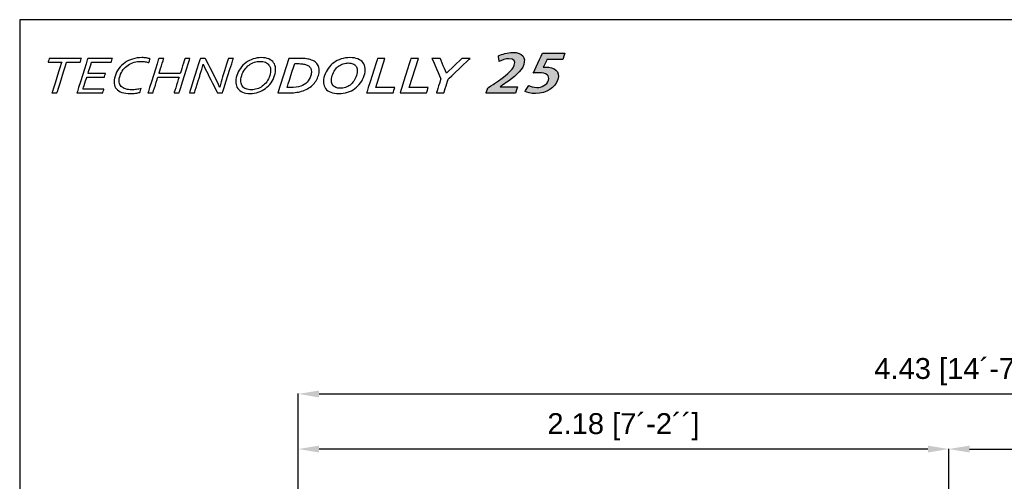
# Model space of a CAD drawing. Header units: millimetres. Extents: x -57594 to -45714, y -4242 to 13786.
# Tile 10 of 23: x -51654 to -48347, y 3142 to 4691. Entities that reach past the tile are written whole.
import ezdxf

# ---------------------------------------------------------------- set-up
doc = ezdxf.new("R2010")
doc.units = ezdxf.units.MM
doc.header["$LTSCALE"] = 50
doc.layers.add('AM_5', color=3, linetype='Continuous', lineweight=25)
doc.layers.add('Layer 1', color=7, linetype='Continuous')
doc.styles.add('Aktuální-ISO', font='arial.ttf')
doc.styles.get("Standard").update_dxf_attribs({"font": 'txt.shx'})
doc.dimstyles.new('AM_ISO$0', dxfattribs={"dimtxt": 3.5, "dimasz": 3.5, "dimexe": 1, "dimexo": 1, "dimgap": 1.5, "dimtad": 1, "dimdsep": 46, "dimtxsty": 'Standard', "dimcen": 0, "dimclrd": 256, "dimclre": 256, "dimclrt": 2, "dimadec": 0, "dimazin": 2, "dimtp": 0.1, "dimtm": 0.1, "dimtfac": 0.71, "dimtdec": 3, "dimtmove": 0, "dimatfit": 3, "dimfxl": 1, "dimlwd": -1, "dimlwe": -1, "dimarcsym": 1})

# ---------------------------------------------------------------- blocks, each defined once
blk = doc.blocks.new('*D235')
at = {"layer": 'AM_5', "linetype": 'ByBlock', "transparency": 16777216}
for p, q in [((-50718.3, 2137.3), (-50718.3, 3251.3)), ((-48604, 3250.3), (-50648.3, 3250.3)), ((-48534, 2827.7), (-48534, 3251.3))]:
    blk.add_line(p, q, dxfattribs=at)
at = {"layer": 'AM_5', "transparency": 16777216}
for points in [[(-50648.3, 3261.9), (-50648.3, 3238.6), (-50718.3, 3250.3)], [(-48604, 3261.9), (-48604, 3238.6), (-48534, 3250.3)]]:
    blk.add_solid(points, dxfattribs=at)
at = {"layer": 'Defpoints', "color": 0, "transparency": 16777216}
for p in [(-50718.3, 3250.3), (-48534, 2826.7), (-50718.3, 2136.3)]:
    blk.add_point(p, dxfattribs=at)
at = {"layer": 'AM_5', "color": 2, "transparency": 16777216, "insert": (-49626.2, 3325.1), "char_height": 70, "attachment_point": 5, "style": 'Aktuální-ISO'}
blk.add_mtext('2.18 [7´-2´´]', dxfattribs=at)
blk = doc.blocks.new('*D236')
at = {"layer": 'AM_5', "linetype": 'ByBlock', "transparency": 16777216}
for p, q in [((-48534, 2827.7), (-48534, 3251.3)), ((-48464, 3250.3), (-46354, 3250.3)), ((-46284, 2895.8), (-46284, 3251.3))]:
    blk.add_line(p, q, dxfattribs=at)
at = {"layer": 'AM_5', "transparency": 16777216}
for points in [[(-48464, 3261.9), (-48464, 3238.6), (-48534, 3250.3)], [(-46354, 3261.9), (-46354, 3238.6), (-46284, 3250.3)]]:
    blk.add_solid(points, dxfattribs=at)
at = {"layer": 'Defpoints', "color": 0, "transparency": 16777216}
for p in [(-46284, 3250.3), (-46284, 2894.8), (-48534, 2826.7)]:
    blk.add_point(p, dxfattribs=at)
at = {"layer": 'AM_5', "color": 2, "transparency": 16777216, "insert": (-47409, 3325.1), "char_height": 70, "attachment_point": 5, "style": 'Aktuální-ISO'}
blk.add_mtext('2.25 [7´-5´´]', dxfattribs=at)
blk = doc.blocks.new('*D237')
at = {"layer": 'AM_5', "linetype": 'ByBlock', "transparency": 16777216}
for p, q in [((-50718.3, 2141.3), (-50718.3, 3436.2)), ((-50648.3, 3435.2), (-46354, 3435.2)), ((-46284, 2891.3), (-46284, 3436.2))]:
    blk.add_line(p, q, dxfattribs=at)
at = {"layer": 'AM_5', "transparency": 16777216}
for points in [[(-50648.3, 3446.9), (-50648.3, 3423.5), (-50718.3, 3435.2)], [(-46354, 3446.9), (-46354, 3423.5), (-46284, 3435.2)]]:
    blk.add_solid(points, dxfattribs=at)
at = {"layer": 'Defpoints', "color": 0, "transparency": 16777216}
for p in [(-46284, 3435.2), (-46284, 2890.3), (-50718.3, 2140.3)]:
    blk.add_point(p, dxfattribs=at)
at = {"layer": 'AM_5', "color": 2, "transparency": 16777216, "insert": (-48501.2, 3510.1), "char_height": 70, "attachment_point": 5, "style": 'Aktuální-ISO'}
blk.add_mtext('4.43 [14´-7´´]', dxfattribs=at)

msp = doc.modelspace()

# ---------------------------------------------------------------- hatches: boundary and pattern name
h = msp.add_hatch(color=256)
h.dxf.hatch_style = 1
edge = h.paths.add_edge_path()
edge.add_spline(control_points=[(-49960.94, 4541.231), (-49954.032, 4563.174), (-49963.749, 4581.524), (-49997.67, 4581.524), (-49997.67, 4581.524), (-49997.67, 4581.524), (-49997.67, 4581.524), (-49997.671, 4581.524)], knot_values=[0.20000067, 0.20000067, 0.20000067, 0.20000067, 0.26666667, 0.26666667, 0.26666667, 0.26666668, 0.26666733, 0.26666733, 0.26666733, 0.26666733], degree=3, periodic=0)
edge.add_spline(control_points=[(-49997.671, 4581.524), (-50015.887, 4581.524), (-50034.015, 4575.822), (-50045.873, 4569.409), (-50045.873, 4569.409), (-50045.873, 4569.409), (-50045.873, 4569.409), (-50045.873, 4569.409)], knot_values=[0.26666733, 0.26666733, 0.26666733, 0.26666733, 0.33333333, 0.33333333, 0.33333333, 0.33333334, 0.333334, 0.333334, 0.333334, 0.333334], degree=3, periodic=0)
edge.add_spline(control_points=[(-50045.873, 4569.409), (-50045.873, 4569.408), (-50043.237, 4550.524), (-50043.237, 4550.524), (-50043.237, 4550.524), (-50043.237, 4550.524), (-50043.237, 4550.524), (-50043.237, 4550.524)], knot_values=[0.333334, 0.333334, 0.333334, 0.333334, 0.4, 0.4, 0.4, 0.40000001, 0.40000067, 0.40000067, 0.40000067, 0.40000067], degree=3, periodic=0)
edge.add_spline(control_points=[(-50043.237, 4550.524), (-50034.446, 4555.155), (-50022.144, 4560.324), (-50010.624, 4560.324), (-50010.624, 4560.324), (-50010.624, 4560.324), (-50010.624, 4560.324), (-50010.624, 4560.324)], knot_values=[0.40000067, 0.40000067, 0.40000067, 0.40000067, 0.46666667, 0.46666667, 0.46666667, 0.46666668, 0.46666733, 0.46666733, 0.46666733, 0.46666733], degree=3, periodic=0)
edge.add_spline(control_points=[(-50010.624, 4560.324), (-49993.246, 4560.323), (-49989.006, 4550.524), (-49992.715, 4538.735), (-49992.715, 4538.735), (-49992.715, 4538.735), (-49992.716, 4538.735), (-49992.716, 4538.735)], knot_values=[0.46666733, 0.46666733, 0.46666733, 0.46666733, 0.53333333, 0.53333333, 0.53333333, 0.53333334, 0.533334, 0.533334, 0.533334, 0.533334], degree=3, periodic=0)
edge.add_spline(control_points=[(-49992.716, 4538.735), (-49998.448, 4520.532), (-50021.496, 4503.19), (-50059.758, 4476.762), (-50059.758, 4476.762), (-50059.758, 4476.762), (-50059.758, 4476.762), (-50059.758, 4476.762)], knot_values=[0.533334, 0.533334, 0.533334, 0.533334, 0.6, 0.6, 0.6, 0.60000001, 0.600004, 0.600004, 0.600004, 0.600004], degree=3, periodic=0)
edge.add_spline(control_points=[(-50059.758, 4476.762), (-50059.761, 4476.761), (-50082.394, 4460.728), (-50082.394, 4460.728), (-50082.394, 4460.728), (-50082.394, 4460.728), (-50087.499, 4444.515), (-50087.499, 4444.515), (-50087.499, 4444.515), (-50087.499, 4444.515), (-49988.461, 4444.515), (-49988.461, 4444.515), (-49988.461, 4444.515), (-49988.461, 4444.515), (-49981.561, 4466.43), (-49981.561, 4466.43), (-49981.561, 4466.43), (-49981.561, 4466.43), (-50039.769, 4466.43), (-50039.769, 4466.43), (-50039.769, 4466.43), (-50039.769, 4466.43), (-50039.769, 4466.43)], knot_values=[0.600004, 0.600004, 0.600004, 0.600004, 0.66666667, 0.66666667, 0.66666667, 0.66666668, 0.73333333, 0.73333333, 0.73333333, 0.73333334, 0.8, 0.8, 0.8, 0.80000001, 0.86666667, 0.86666667, 0.86666667, 0.86666668, 1, 1, 1, 1.00000067, 1.00000067, 1.00000067, 1.00000067], degree=3, periodic=0)
edge.add_spline(control_points=[(-50039.769, 4466.43), (-50039.769, 4466.43), (-50039.657, 4466.784), (-50039.657, 4466.784), (-50039.657, 4466.784), (-50039.657, 4466.784), (-50039.657, 4466.784), (-50039.657, 4466.784)], knot_values=[0.00000067, 0.00000067, 0.00000067, 0.00000067, 0.06666667, 0.06666667, 0.06666667, 0.06666668, 0.06666733, 0.06666733, 0.06666733, 0.06666733], degree=3, periodic=0)
edge.add_spline(control_points=[(-50039.657, 4466.784), (-50039.656, 4466.785), (-50022.99, 4477.831), (-50022.99, 4477.831), (-50022.99, 4477.831), (-50022.99, 4477.832), (-50022.99, 4477.832), (-50022.989, 4477.832)], knot_values=[0.06666733, 0.06666733, 0.06666733, 0.06666733, 0.13333333, 0.13333333, 0.13333333, 0.13333334, 0.133334, 0.133334, 0.133334, 0.133334], degree=3, periodic=0)
edge.add_spline(control_points=[(-50022.989, 4477.832), (-49993.71, 4497.667), (-49968.478, 4517.296), (-49960.94, 4541.231), (-49960.94, 4541.231), (-49960.94, 4541.231), (-49960.94, 4541.231), (-49960.94, 4541.231)], knot_values=[0.133334, 0.133334, 0.133334, 0.133334, 0.2, 0.2, 0.2, 0.20000001, 0.20000067, 0.20000067, 0.20000067, 0.20000067], degree=3, periodic=0)
edge = h.paths.add_edge_path()
edge.add_spline(control_points=[(-49895.493, 4531.433), (-49895.492, 4531.437), (-49883.07, 4557.666), (-49883.07, 4557.666), (-49883.07, 4557.666), (-49883.07, 4557.666), (-49829.533, 4557.666), (-49829.533, 4557.666), (-49829.533, 4557.666), (-49829.533, 4557.666), (-49822.725, 4579.292), (-49822.725, 4579.292), (-49822.725, 4579.292), (-49822.725, 4579.292), (-49898.134, 4579.292), (-49898.134, 4579.292), (-49898.134, 4579.292), (-49898.134, 4579.292), (-49928.867, 4512.112), (-49928.867, 4512.112)], knot_values=[0.600004, 0.600004, 0.600004, 0.600004, 0.66666667, 0.66666667, 0.66666667, 0.66666668, 0.73333333, 0.73333333, 0.73333333, 0.73333334, 0.8, 0.8, 0.8, 0.80000001, 0.86666667, 0.86666667, 0.86666667, 0.86666668, 1, 1, 1, 1], degree=3, periodic=0)
edge.add_spline(control_points=[(-49928.867, 4512.112), (-49923.492, 4512.643), (-49917.964, 4512.995), (-49910.883, 4512.995), (-49910.883, 4512.995), (-49910.882, 4512.995), (-49910.882, 4512.995), (-49910.882, 4512.995)], knot_values=[0, 0, 0, 0, 0.06666667, 0.06666667, 0.06666667, 0.06666668, 0.06666733, 0.06666733, 0.06666733, 0.06666733], degree=3, periodic=0)
edge.add_spline(control_points=[(-49910.882, 4512.995), (-49884.215, 4512.995), (-49873.107, 4503.957), (-49878.184, 4487.826), (-49878.184, 4487.826), (-49878.184, 4487.826), (-49878.184, 4487.826), (-49878.184, 4487.826)], knot_values=[0.06666733, 0.06666733, 0.06666733, 0.06666733, 0.13333333, 0.13333333, 0.13333333, 0.13333334, 0.133334, 0.133334, 0.133334, 0.133334], degree=3, periodic=0)
edge.add_spline(control_points=[(-49878.184, 4487.826), (-49883.04, 4472.406), (-49900.565, 4463.72), (-49916.605, 4463.72), (-49916.605, 4463.72), (-49916.605, 4463.72), (-49916.605, 4463.72), (-49916.605, 4463.72)], knot_values=[0.133334, 0.133334, 0.133334, 0.133334, 0.2, 0.2, 0.2, 0.20000001, 0.20000067, 0.20000067, 0.20000067, 0.20000067], degree=3, periodic=0)
edge.add_spline(control_points=[(-49916.605, 4463.72), (-49928.687, 4463.721), (-49939.084, 4467.089), (-49944.44, 4469.924), (-49944.44, 4469.924), (-49944.44, 4469.924), (-49944.44, 4469.924), (-49944.44, 4469.924)], knot_values=[0.20000067, 0.20000067, 0.20000067, 0.20000067, 0.26666667, 0.26666667, 0.26666667, 0.26666668, 0.26666733, 0.26666733, 0.26666733, 0.26666733], degree=3, periodic=0)
edge.add_spline(control_points=[(-49944.44, 4469.924), (-49944.44, 4469.924), (-49956.732, 4450.07), (-49956.732, 4450.07), (-49956.732, 4450.07), (-49956.732, 4450.07), (-49956.732, 4450.07), (-49956.732, 4450.07)], knot_values=[0.26666733, 0.26666733, 0.26666733, 0.26666733, 0.33333333, 0.33333333, 0.33333333, 0.33333334, 0.333334, 0.333334, 0.333334, 0.333334], degree=3, periodic=0)
edge.add_spline(control_points=[(-49956.732, 4450.07), (-49950.14, 4446.526), (-49937.036, 4443.158), (-49921.411, 4443.158), (-49921.411, 4443.158), (-49921.411, 4443.158), (-49921.411, 4443.158), (-49921.41, 4443.158)], knot_values=[0.333334, 0.333334, 0.333334, 0.333334, 0.4, 0.4, 0.4, 0.40000001, 0.40000067, 0.40000067, 0.40000067, 0.40000067], degree=3, periodic=0)
edge.add_spline(control_points=[(-49921.41, 4443.158), (-49884.332, 4443.158), (-49854.568, 4464.251), (-49846.475, 4489.956), (-49846.475, 4489.956), (-49846.475, 4489.956), (-49846.475, 4489.957), (-49846.475, 4489.957)], knot_values=[0.40000067, 0.40000067, 0.40000067, 0.40000067, 0.46666667, 0.46666667, 0.46666667, 0.46666668, 0.46666733, 0.46666733, 0.46666733, 0.46666733], degree=3, periodic=0)
edge.add_spline(control_points=[(-49846.475, 4489.957), (-49837.38, 4518.846), (-49859.082, 4531.964), (-49886.577, 4531.964), (-49886.577, 4531.964), (-49886.577, 4531.964), (-49886.578, 4531.964), (-49886.578, 4531.964)], knot_values=[0.46666733, 0.46666733, 0.46666733, 0.46666733, 0.53333333, 0.53333333, 0.53333333, 0.53333334, 0.533334, 0.533334, 0.533334, 0.533334], degree=3, periodic=0)
edge.add_spline(control_points=[(-49886.578, 4531.964), (-49889.91, 4531.964), (-49892.469, 4531.786), (-49895.493, 4531.433), (-49895.493, 4531.433), (-49895.493, 4531.433), (-49895.493, 4531.433), (-49895.493, 4531.433)], knot_values=[0.533334, 0.533334, 0.533334, 0.533334, 0.6, 0.6, 0.6, 0.60000001, 0.600004, 0.600004, 0.600004, 0.600004], degree=3, periodic=0)

# ---------------------------------------------------------------- linework, layer by layer
msp.add_lwpolyline([(-45713.773, 491.181), (-45713.773, 4691.181), (-51653.773, 4691.181), (-51653.773, 491.181)], close=True)
at = {"layer": 'Layer 1', "color": 7}
for points, knots in [([(-51246.952, 4551.223), (-51254.616, 4551.223), (-51262.087, 4550.184), (-51269.385, 4548.138), (-51269.385, 4548.138), (-51276.686, 4546.095), (-51283.44, 4543.01), (-51289.631, 4538.948), (-51289.631, 4538.948), (-51295.795, 4534.857), (-51301.262, 4529.786), (-51305.989, 4523.738), (-51305.989, 4523.738), (-51310.714, 4517.69), (-51314.364, 4510.633), (-51316.894, 4502.599), (-51316.894, 4502.599), (-51319.413, 4494.594), (-51320.266, 4487.686), (-51319.511, 4481.784), (-51319.511, 4481.784), (-51318.745, 4475.912), (-51316.548, 4471.052), (-51312.951, 4467.199), (-51312.951, 4467.199), (-51309.323, 4463.343), (-51304.436, 4460.496), (-51298.22, 4458.659), (-51298.22, 4458.659), (-51292.012, 4456.789), (-51284.741, 4455.869), (-51276.412, 4455.869), (-51276.412, 4455.869), (-51274.115, 4455.869), (-51271.68, 4455.961), (-51269.071, 4456.169), (-51269.071, 4456.169), (-51266.473, 4456.345), (-51263.8, 4456.64), (-51261.11, 4457), (-51261.11, 4457), (-51258.42, 4457.354), (-51255.782, 4457.768), (-51253.157, 4458.245), (-51253.157, 4458.245), (-51250.57, 4458.715), (-51248.216, 4459.222), (-51246.121, 4459.784), (-51246.121, 4459.784), (-51246.121, 4459.784), (-51250.023, 4447.391), (-51250.023, 4447.391), (-51250.023, 4447.391), (-51254.45, 4446.057), (-51259.438, 4445.05), (-51264.966, 4444.309), (-51264.966, 4444.309), (-51270.521, 4443.594), (-51276.069, 4443.24), (-51281.646, 4443.24), (-51281.646, 4443.24), (-51293.006, 4443.24), (-51302.688, 4444.577), (-51310.622, 4447.275), (-51310.622, 4447.275), (-51318.55, 4449.97), (-51324.679, 4453.856), (-51329.052, 4458.894), (-51329.052, 4458.894), (-51333.422, 4463.935), (-51335.985, 4470.073), (-51336.764, 4477.338), (-51336.764, 4477.338), (-51337.533, 4484.631), (-51336.472, 4492.873), (-51333.579, 4502.063), (-51333.579, 4502.063), (-51330.733, 4511.109), (-51326.517, 4519.408), (-51320.885, 4527.001), (-51320.885, 4527.001), (-51315.254, 4534.592), (-51308.533, 4541.113), (-51300.718, 4546.568), (-51300.718, 4546.568), (-51292.911, 4551.994), (-51284.179, 4556.261), (-51274.553, 4559.287), (-51274.553, 4559.287), (-51264.879, 4562.342), (-51254.648, 4563.852), (-51243.843, 4563.852), (-51243.843, 4563.852), (-51240.988, 4563.852), (-51238.158, 4563.762), (-51235.438, 4563.557), (-51235.438, 4563.557), (-51232.713, 4563.348), (-51230.126, 4563.053), (-51227.694, 4562.696), (-51227.694, 4562.696), (-51225.272, 4562.309), (-51223.039, 4561.865), (-51221.007, 4561.362), (-51221.007, 4561.362), (-51219.013, 4560.829), (-51217.3, 4560.296), (-51215.906, 4559.733), (-51215.906, 4559.733), (-51215.906, 4559.733), (-51219.819, 4547.31), (-51219.819, 4547.31), (-51219.819, 4547.31), (-51223.618, 4548.409), (-51227.853, 4549.353), (-51232.497, 4550.097), (-51232.497, 4550.097), (-51237.175, 4550.839), (-51241.968, 4551.223), (-51246.952, 4551.223)], [0, 0, 0, 0, 0.03225806, 0.03225806, 0.03225806, 0.03225807, 0.06451613, 0.06451613, 0.06451613, 0.06451614, 0.09677419, 0.09677419, 0.09677419, 0.0967742, 0.12903226, 0.12903226, 0.12903226, 0.12903227, 0.16129032, 0.16129032, 0.16129032, 0.16129033, 0.19354839, 0.19354839, 0.19354839, 0.1935484, 0.22580645, 0.22580645, 0.22580645, 0.22580646, 0.25806452, 0.25806452, 0.25806452, 0.25806453, 0.29032258, 0.29032258, 0.29032258, 0.29032259, 0.32258065, 0.32258065, 0.32258065, 0.32258066, 0.35483871, 0.35483871, 0.35483871, 0.35483872, 0.38709677, 0.38709677, 0.38709677, 0.38709678, 0.41935484, 0.41935484, 0.41935484, 0.41935485, 0.4516129, 0.4516129, 0.4516129, 0.45161291, 0.48387097, 0.48387097, 0.48387097, 0.48387098, 0.51612903, 0.51612903, 0.51612903, 0.51612904, 0.5483871, 0.5483871, 0.5483871, 0.54838711, 0.58064516, 0.58064516, 0.58064516, 0.58064517, 0.61290323, 0.61290323, 0.61290323, 0.61290324, 0.64516129, 0.64516129, 0.64516129, 0.6451613, 0.67741935, 0.67741935, 0.67741935, 0.67741936, 0.70967742, 0.70967742, 0.70967742, 0.70967743, 0.74193548, 0.74193548, 0.74193548, 0.74193549, 0.77419355, 0.77419355, 0.77419355, 0.77419356, 0.80645161, 0.80645161, 0.80645161, 0.80645162, 0.83870968, 0.83870968, 0.83870968, 0.83870969, 0.87096774, 0.87096774, 0.87096774, 0.87096775, 0.90322581, 0.90322581, 0.90322581, 0.90322582, 0.93548387, 0.93548387, 0.93548387, 0.93548388, 1, 1, 1, 1]), ([(-50797.697, 4503.456), (-50800.47, 4494.651), (-50804.505, 4486.587), (-50809.792, 4479.205), (-50809.792, 4479.205), (-50815.069, 4471.85), (-50821.317, 4465.508), (-50828.526, 4460.201), (-50828.526, 4460.201), (-50835.748, 4454.865), (-50843.709, 4450.714), (-50852.423, 4447.718), (-50852.423, 4447.718), (-50861.171, 4444.723), (-50870.347, 4443.24), (-50880.002, 4443.24), (-50880.002, 4443.24), (-50890.001, 4443.24), (-50898.454, 4444.723), (-50905.422, 4447.718), (-50905.422, 4447.718), (-50912.353, 4450.714), (-50917.735, 4454.865), (-50921.526, 4460.201), (-50921.526, 4460.201), (-50925.325, 4465.508), (-50927.509, 4471.85), (-50928.088, 4479.205), (-50928.088, 4479.205), (-50928.653, 4486.587), (-50927.579, 4494.651), (-50924.808, 4503.456), (-50924.808, 4503.456), (-50922.016, 4512.324), (-50917.959, 4520.447), (-50912.637, 4527.829), (-50912.637, 4527.829), (-50907.317, 4535.211), (-50901.06, 4541.587), (-50893.876, 4546.923), (-50893.876, 4546.923), (-50886.697, 4552.232), (-50878.736, 4556.383), (-50869.955, 4559.376), (-50869.955, 4559.376), (-50861.206, 4562.372), (-50851.957, 4563.852), (-50842.237, 4563.852), (-50842.237, 4563.852), (-50832.306, 4563.852), (-50823.885, 4562.372), (-50816.99, 4559.376), (-50816.99, 4559.376), (-50810.06, 4556.383), (-50804.711, 4552.232), (-50800.911, 4546.923), (-50800.911, 4546.923), (-50797.12, 4541.587), (-50794.945, 4535.211), (-50794.379, 4527.829), (-50794.379, 4527.829), (-50793.811, 4520.447), (-50794.907, 4512.324), (-50797.697, 4503.456)], [0, 0, 0, 0, 0.05882353, 0.05882353, 0.05882353, 0.05882354, 0.11764706, 0.11764706, 0.11764706, 0.11764707, 0.17647059, 0.17647059, 0.17647059, 0.1764706, 0.23529412, 0.23529412, 0.23529412, 0.23529413, 0.29411765, 0.29411765, 0.29411765, 0.29411766, 0.35294118, 0.35294118, 0.35294118, 0.35294119, 0.41176471, 0.41176471, 0.41176471, 0.41176472, 0.47058824, 0.47058824, 0.47058824, 0.47058825, 0.52941176, 0.52941176, 0.52941176, 0.52941177, 0.58823529, 0.58823529, 0.58823529, 0.5882353, 0.64705882, 0.64705882, 0.64705882, 0.64705883, 0.70588235, 0.70588235, 0.70588235, 0.70588236, 0.76470588, 0.76470588, 0.76470588, 0.76470589, 0.82352941, 0.82352941, 0.82352941, 0.82352942, 0.88235294, 0.88235294, 0.88235294, 0.88235295, 1, 1, 1, 1]), ([(-50496.93, 4503.546), (-50499.723, 4494.684), (-50503.741, 4486.56), (-50509.029, 4479.176), (-50509.029, 4479.176), (-50514.313, 4471.794), (-50520.675, 4465.418), (-50528.027, 4460.112), (-50528.027, 4460.112), (-50535.385, 4454.776), (-50543.663, 4450.625), (-50552.887, 4447.659), (-50552.887, 4447.659), (-50562.072, 4444.723), (-50571.943, 4443.24), (-50582.502, 4443.24), (-50582.502, 4443.24), (-50593.061, 4443.24), (-50602.001, 4444.723), (-50609.335, 4447.659), (-50609.335, 4447.659), (-50616.695, 4450.625), (-50622.359, 4454.776), (-50626.358, 4460.112), (-50626.358, 4460.112), (-50630.363, 4465.418), (-50632.679, 4471.794), (-50633.315, 4479.176), (-50633.315, 4479.176), (-50633.951, 4486.56), (-50632.893, 4494.684), (-50630.103, 4503.546), (-50630.103, 4503.546), (-50627.311, 4512.413), (-50623.254, 4520.537), (-50617.969, 4527.919), (-50617.969, 4527.919), (-50612.685, 4535.301), (-50606.355, 4541.676), (-50599.006, 4546.982), (-50599.006, 4546.982), (-50591.648, 4552.321), (-50583.371, 4556.47), (-50574.143, 4559.436), (-50574.143, 4559.436), (-50564.962, 4562.372), (-50555.087, 4563.852), (-50544.529, 4563.852), (-50544.529, 4563.852), (-50533.97, 4563.852), (-50525.032, 4562.372), (-50517.696, 4559.436), (-50517.696, 4559.436), (-50510.338, 4556.47), (-50504.675, 4552.321), (-50500.675, 4546.982), (-50500.675, 4546.982), (-50496.668, 4541.676), (-50494.319, 4535.301), (-50493.683, 4527.919), (-50493.683, 4527.919), (-50493.044, 4520.537), (-50494.14, 4512.413), (-50496.93, 4503.546)], [0, 0, 0, 0, 0.05882353, 0.05882353, 0.05882353, 0.05882354, 0.11764706, 0.11764706, 0.11764706, 0.11764707, 0.17647059, 0.17647059, 0.17647059, 0.1764706, 0.23529412, 0.23529412, 0.23529412, 0.23529413, 0.29411765, 0.29411765, 0.29411765, 0.29411766, 0.35294118, 0.35294118, 0.35294118, 0.35294119, 0.41176471, 0.41176471, 0.41176471, 0.41176472, 0.47058824, 0.47058824, 0.47058824, 0.47058825, 0.52941176, 0.52941176, 0.52941176, 0.52941177, 0.58823529, 0.58823529, 0.58823529, 0.5882353, 0.64705882, 0.64705882, 0.64705882, 0.64705883, 0.70588235, 0.70588235, 0.70588235, 0.70588236, 0.76470588, 0.76470588, 0.76470588, 0.76470589, 0.82352941, 0.82352941, 0.82352941, 0.82352942, 0.88235294, 0.88235294, 0.88235294, 0.88235295, 1, 1, 1, 1]), ([(-51528.606, 4445.375), (-51528.606, 4445.375), (-51545.332, 4445.375), (-51545.332, 4445.375), (-51545.332, 4445.375), (-51545.332, 4445.375), (-51512.792, 4548.731), (-51512.792, 4548.731), (-51512.792, 4548.731), (-51512.792, 4548.731), (-51558.437, 4548.731), (-51558.437, 4548.731), (-51558.437, 4548.731), (-51558.437, 4548.731), (-51554.405, 4561.541), (-51554.405, 4561.541), (-51554.405, 4561.541), (-51554.405, 4561.541), (-51446.387, 4561.541), (-51446.387, 4561.541), (-51446.387, 4561.541), (-51446.387, 4561.541), (-51450.422, 4548.731), (-51450.422, 4548.731), (-51450.422, 4548.731), (-51450.422, 4548.731), (-51496.064, 4548.731), (-51496.064, 4548.731), (-51496.064, 4548.731), (-51496.064, 4548.731), (-51528.606, 4445.375), (-51528.606, 4445.375)], [0, 0, 0, 0, 0.11111111, 0.11111111, 0.11111111, 0.11111112, 0.22222222, 0.22222222, 0.22222222, 0.22222223, 0.33333333, 0.33333333, 0.33333333, 0.33333334, 0.44444444, 0.44444444, 0.44444444, 0.44444445, 0.55555556, 0.55555556, 0.55555556, 0.55555557, 0.66666667, 0.66666667, 0.66666667, 0.66666668, 0.77777778, 0.77777778, 0.77777778, 0.77777779, 1, 1, 1, 1]), ([(-51440.913, 4458.182), (-51440.913, 4458.182), (-51370.879, 4458.182), (-51370.879, 4458.182), (-51370.879, 4458.182), (-51370.879, 4458.182), (-51374.911, 4445.375), (-51374.911, 4445.375), (-51374.911, 4445.375), (-51374.911, 4445.375), (-51461.671, 4445.375), (-51461.671, 4445.375), (-51461.671, 4445.375), (-51461.671, 4445.375), (-51425.096, 4561.541), (-51425.096, 4561.541), (-51425.096, 4561.541), (-51425.096, 4561.541), (-51342.136, 4561.541), (-51342.136, 4561.541), (-51342.136, 4561.541), (-51342.136, 4561.541), (-51346.168, 4548.731), (-51346.168, 4548.731), (-51346.168, 4548.731), (-51346.168, 4548.731), (-51412.405, 4548.731), (-51412.405, 4548.731), (-51412.405, 4548.731), (-51412.405, 4548.731), (-51424.222, 4511.196), (-51424.222, 4511.196), (-51424.222, 4511.196), (-51424.222, 4511.196), (-51365.302, 4511.196), (-51365.302, 4511.196), (-51365.302, 4511.196), (-51365.302, 4511.196), (-51369.334, 4498.388), (-51369.334, 4498.388), (-51369.334, 4498.388), (-51369.334, 4498.388), (-51428.254, 4498.388), (-51428.254, 4498.388), (-51428.254, 4498.388), (-51428.254, 4498.388), (-51440.913, 4458.182), (-51440.913, 4458.182)], [0, 0, 0, 0, 0.07692308, 0.07692308, 0.07692308, 0.07692309, 0.15384615, 0.15384615, 0.15384615, 0.15384616, 0.23076923, 0.23076923, 0.23076923, 0.23076924, 0.30769231, 0.30769231, 0.30769231, 0.30769232, 0.38461538, 0.38461538, 0.38461538, 0.38461539, 0.46153846, 0.46153846, 0.46153846, 0.46153847, 0.53846154, 0.53846154, 0.53846154, 0.53846155, 0.61538462, 0.61538462, 0.61538462, 0.61538463, 0.69230769, 0.69230769, 0.69230769, 0.6923077, 0.76923077, 0.76923077, 0.76923077, 0.76923078, 0.84615385, 0.84615385, 0.84615385, 0.84615386, 1, 1, 1, 1]), ([(-51185.753, 4511.196), (-51185.753, 4511.196), (-51114.464, 4511.196), (-51114.464, 4511.196), (-51114.464, 4511.196), (-51114.464, 4511.196), (-51098.612, 4561.541), (-51098.612, 4561.541), (-51098.612, 4561.541), (-51098.612, 4561.541), (-51081.889, 4561.541), (-51081.889, 4561.541), (-51081.889, 4561.541), (-51081.889, 4561.541), (-51118.463, 4445.375), (-51118.463, 4445.375), (-51118.463, 4445.375), (-51118.463, 4445.375), (-51135.186, 4445.375), (-51135.186, 4445.375), (-51135.186, 4445.375), (-51135.186, 4445.375), (-51118.496, 4498.388), (-51118.496, 4498.388), (-51118.496, 4498.388), (-51118.496, 4498.388), (-51189.785, 4498.388), (-51189.785, 4498.388), (-51189.785, 4498.388), (-51189.785, 4498.388), (-51206.476, 4445.375), (-51206.476, 4445.375), (-51206.476, 4445.375), (-51206.476, 4445.375), (-51223.202, 4445.375), (-51223.202, 4445.375), (-51223.202, 4445.375), (-51223.202, 4445.375), (-51186.627, 4561.541), (-51186.627, 4561.541), (-51186.627, 4561.541), (-51186.627, 4561.541), (-51169.901, 4561.541), (-51169.901, 4561.541), (-51169.901, 4561.541), (-51169.901, 4561.541), (-51185.753, 4511.196), (-51185.753, 4511.196)], [0, 0, 0, 0, 0.07692308, 0.07692308, 0.07692308, 0.07692309, 0.15384615, 0.15384615, 0.15384615, 0.15384616, 0.23076923, 0.23076923, 0.23076923, 0.23076924, 0.30769231, 0.30769231, 0.30769231, 0.30769232, 0.38461538, 0.38461538, 0.38461538, 0.38461539, 0.46153846, 0.46153846, 0.46153846, 0.46153847, 0.53846154, 0.53846154, 0.53846154, 0.53846155, 0.61538462, 0.61538462, 0.61538462, 0.61538463, 0.69230769, 0.69230769, 0.69230769, 0.6923077, 0.76923077, 0.76923077, 0.76923077, 0.76923078, 0.84615385, 0.84615385, 0.84615385, 0.84615386, 1, 1, 1, 1]), ([(-50997.361, 4496.786), (-50992.228, 4486.528), (-50987.284, 4476.001), (-50982.503, 4465.18), (-50982.503, 4465.18), (-50982.503, 4465.18), (-50981.91, 4465.18), (-50981.91, 4465.18), (-50981.91, 4465.18), (-50979.234, 4476.448), (-50976.057, 4487.981), (-50972.361, 4499.722), (-50972.361, 4499.722), (-50972.361, 4499.722), (-50952.899, 4561.541), (-50952.899, 4561.541), (-50952.899, 4561.541), (-50952.899, 4561.541), (-50936.068, 4561.541), (-50936.068, 4561.541), (-50936.068, 4561.541), (-50936.068, 4561.541), (-50972.642, 4445.375), (-50972.642, 4445.375), (-50972.642, 4445.375), (-50972.642, 4445.375), (-50989.365, 4445.375), (-50989.365, 4445.375), (-50989.365, 4445.375), (-50989.365, 4445.375), (-51022.5, 4510.127), (-51022.5, 4510.127), (-51022.5, 4510.127), (-51028.177, 4521.424), (-51033.121, 4531.951), (-51037.289, 4541.736), (-51037.289, 4541.736), (-51037.289, 4541.736), (-51037.914, 4541.736), (-51037.914, 4541.736), (-51037.914, 4541.736), (-51040.376, 4531.15), (-51043.815, 4518.789), (-51048.259, 4504.671), (-51048.259, 4504.671), (-51048.259, 4504.671), (-51066.927, 4445.375), (-51066.927, 4445.375), (-51066.927, 4445.375), (-51066.927, 4445.375), (-51083.653, 4445.375), (-51083.653, 4445.375), (-51083.653, 4445.375), (-51083.653, 4445.375), (-51047.079, 4561.541), (-51047.079, 4561.541), (-51047.079, 4561.541), (-51047.079, 4561.541), (-51030.561, 4561.541), (-51030.561, 4561.541), (-51030.561, 4561.541), (-51030.561, 4561.541), (-50997.361, 4496.786), (-50997.361, 4496.786)], [0, 0, 0, 0, 0.05882353, 0.05882353, 0.05882353, 0.05882354, 0.11764706, 0.11764706, 0.11764706, 0.11764707, 0.17647059, 0.17647059, 0.17647059, 0.1764706, 0.23529412, 0.23529412, 0.23529412, 0.23529413, 0.29411765, 0.29411765, 0.29411765, 0.29411766, 0.35294118, 0.35294118, 0.35294118, 0.35294119, 0.41176471, 0.41176471, 0.41176471, 0.41176472, 0.47058824, 0.47058824, 0.47058824, 0.47058825, 0.52941176, 0.52941176, 0.52941176, 0.52941177, 0.58823529, 0.58823529, 0.58823529, 0.5882353, 0.64705882, 0.64705882, 0.64705882, 0.64705883, 0.70588235, 0.70588235, 0.70588235, 0.70588236, 0.76470588, 0.76470588, 0.76470588, 0.76470589, 0.82352941, 0.82352941, 0.82352941, 0.82352942, 0.88235294, 0.88235294, 0.88235294, 0.88235295, 1, 1, 1, 1]), ([(-50814.211, 4503.456), (-50811.746, 4511.285), (-50810.802, 4518.164), (-50811.329, 4524.122), (-50811.329, 4524.122), (-50811.86, 4530.081), (-50813.597, 4535.063), (-50816.555, 4539.065), (-50816.555, 4539.065), (-50819.548, 4543.07), (-50823.577, 4546.095), (-50828.68, 4548.138), (-50828.68, 4548.138), (-50833.754, 4550.184), (-50839.591, 4551.223), (-50846.215, 4551.223), (-50846.215, 4551.223), (-50852.796, 4551.223), (-50859.328, 4550.184), (-50865.688, 4548.138), (-50865.688, 4548.138), (-50872.076, 4546.095), (-50878.011, 4543.07), (-50883.523, 4539.065), (-50883.523, 4539.065), (-50889.002, 4535.063), (-50893.879, 4530.081), (-50898.16, 4524.122), (-50898.16, 4524.122), (-50902.44, 4518.164), (-50905.826, 4511.285), (-50908.291, 4503.456), (-50908.291, 4503.456), (-50910.753, 4495.631), (-50911.692, 4488.782), (-50911.129, 4482.821), (-50911.129, 4482.821), (-50910.556, 4476.894), (-50908.77, 4471.94), (-50905.812, 4467.938), (-50905.812, 4467.938), (-50902.822, 4463.935), (-50898.782, 4460.94), (-50893.67, 4458.927), (-50893.67, 4458.927), (-50888.597, 4456.878), (-50882.714, 4455.869), (-50876.027, 4455.869), (-50876.027, 4455.869), (-50869.441, 4455.869), (-50862.954, 4456.878), (-50856.663, 4458.927), (-50856.663, 4458.927), (-50850.35, 4460.94), (-50844.462, 4463.935), (-50838.95, 4467.938), (-50838.95, 4467.938), (-50833.473, 4471.94), (-50828.605, 4476.894), (-50824.332, 4482.821), (-50824.332, 4482.821), (-50820.051, 4488.782), (-50816.674, 4495.631), (-50814.211, 4503.456)], [0, 0, 0, 0, 0.05882353, 0.05882353, 0.05882353, 0.05882354, 0.11764706, 0.11764706, 0.11764706, 0.11764707, 0.17647059, 0.17647059, 0.17647059, 0.1764706, 0.23529412, 0.23529412, 0.23529412, 0.23529413, 0.29411765, 0.29411765, 0.29411765, 0.29411766, 0.35294118, 0.35294118, 0.35294118, 0.35294119, 0.41176471, 0.41176471, 0.41176471, 0.41176472, 0.47058824, 0.47058824, 0.47058824, 0.47058825, 0.52941176, 0.52941176, 0.52941176, 0.52941177, 0.58823529, 0.58823529, 0.58823529, 0.5882353, 0.64705882, 0.64705882, 0.64705882, 0.64705883, 0.70588235, 0.70588235, 0.70588235, 0.70588236, 0.76470588, 0.76470588, 0.76470588, 0.76470589, 0.82352941, 0.82352941, 0.82352941, 0.82352942, 0.88235294, 0.88235294, 0.88235294, 0.88235295, 1, 1, 1, 1]), ([(-50786.399, 4445.375), (-50786.399, 4445.375), (-50749.825, 4561.541), (-50749.825, 4561.541), (-50749.825, 4561.541), (-50749.825, 4561.541), (-50713.694, 4561.541), (-50713.694, 4561.541), (-50713.694, 4561.541), (-50710.488, 4561.541), (-50707.276, 4561.451), (-50704.02, 4561.273), (-50704.02, 4561.273), (-50700.768, 4561.094), (-50697.634, 4560.859), (-50694.612, 4560.504), (-50694.612, 4560.504), (-50691.592, 4560.147), (-50688.723, 4559.733), (-50685.955, 4559.23), (-50685.955, 4559.23), (-50683.176, 4558.754), (-50680.649, 4558.158), (-50678.432, 4557.449), (-50678.432, 4557.449), (-50671.765, 4555.493), (-50666.193, 4552.825), (-50661.636, 4549.475), (-50661.636, 4549.475), (-50657.12, 4546.122), (-50653.702, 4542.15), (-50651.372, 4537.585), (-50651.372, 4537.585), (-50649.013, 4533.017), (-50647.771, 4527.889), (-50647.595, 4522.255), (-50647.595, 4522.255), (-50647.451, 4516.624), (-50648.407, 4510.487), (-50650.479, 4503.903), (-50650.479, 4503.903), (-50652.449, 4497.647), (-50655.098, 4491.777), (-50658.454, 4486.322), (-50658.454, 4486.322), (-50661.817, 4480.834), (-50665.863, 4475.855), (-50670.626, 4471.35), (-50670.626, 4471.35), (-50675.399, 4466.812), (-50680.83, 4462.839), (-50687.002, 4459.397), (-50687.002, 4459.397), (-50693.169, 4455.961), (-50700.051, 4453.144), (-50707.684, 4450.919), (-50707.684, 4450.919), (-50714.046, 4449.082), (-50721.071, 4447.689), (-50728.677, 4446.768), (-50728.677, 4446.768), (-50736.322, 4445.848), (-50744.762, 4445.375), (-50753.927, 4445.375), (-50753.927, 4445.375), (-50753.927, 4445.375), (-50786.399, 4445.375), (-50786.399, 4445.375)], [0, 0, 0, 0, 0.05555556, 0.05555556, 0.05555556, 0.05555557, 0.11111111, 0.11111111, 0.11111111, 0.11111112, 0.16666667, 0.16666667, 0.16666667, 0.16666668, 0.22222222, 0.22222222, 0.22222222, 0.22222223, 0.27777778, 0.27777778, 0.27777778, 0.27777779, 0.33333333, 0.33333333, 0.33333333, 0.33333334, 0.38888889, 0.38888889, 0.38888889, 0.3888889, 0.44444444, 0.44444444, 0.44444444, 0.44444445, 0.5, 0.5, 0.5, 0.50000001, 0.55555556, 0.55555556, 0.55555556, 0.55555557, 0.61111111, 0.61111111, 0.61111111, 0.61111112, 0.66666667, 0.66666667, 0.66666667, 0.66666668, 0.72222222, 0.72222222, 0.72222222, 0.72222223, 0.77777778, 0.77777778, 0.77777778, 0.77777779, 0.83333333, 0.83333333, 0.83333333, 0.83333334, 0.88888889, 0.88888889, 0.88888889, 0.8888889, 1, 1, 1, 1]), ([(-50745.398, 4463.164), (-50730.799, 4463.164), (-50718.828, 4464.885), (-50709.53, 4468.295), (-50709.53, 4468.295), (-50701.287, 4471.35), (-50694.371, 4475.823), (-50688.807, 4481.665), (-50688.807, 4481.665), (-50683.238, 4487.507), (-50679.003, 4494.979), (-50676.138, 4504.079), (-50676.138, 4504.079), (-50674.644, 4508.822), (-50673.93, 4513.095), (-50673.946, 4516.919), (-50673.946, 4516.919), (-50673.959, 4520.742), (-50674.663, 4524.155), (-50676.029, 4527.118), (-50676.029, 4527.118), (-50677.385, 4530.113), (-50679.404, 4532.662), (-50682.01, 4534.797), (-50682.01, 4534.797), (-50684.637, 4536.962), (-50687.814, 4538.71), (-50691.524, 4540.104), (-50691.524, 4540.104), (-50694.99, 4541.378), (-50699.02, 4542.298), (-50703.571, 4542.891), (-50703.571, 4542.891), (-50708.169, 4543.454), (-50713.407, 4543.752), (-50719.331, 4543.752), (-50719.331, 4543.752), (-50719.331, 4543.752), (-50730.339, 4543.752), (-50730.339, 4543.752), (-50730.339, 4543.752), (-50730.339, 4543.752), (-50755.71, 4463.164), (-50755.71, 4463.164), (-50755.71, 4463.164), (-50755.71, 4463.164), (-50745.398, 4463.164), (-50745.398, 4463.164)], [0, 0, 0, 0, 0.07692308, 0.07692308, 0.07692308, 0.07692309, 0.15384615, 0.15384615, 0.15384615, 0.15384616, 0.23076923, 0.23076923, 0.23076923, 0.23076924, 0.30769231, 0.30769231, 0.30769231, 0.30769232, 0.38461538, 0.38461538, 0.38461538, 0.38461539, 0.46153846, 0.46153846, 0.46153846, 0.46153847, 0.53846154, 0.53846154, 0.53846154, 0.53846155, 0.61538462, 0.61538462, 0.61538462, 0.61538463, 0.69230769, 0.69230769, 0.69230769, 0.6923077, 0.76923077, 0.76923077, 0.76923077, 0.76923078, 0.84615385, 0.84615385, 0.84615385, 0.84615386, 1, 1, 1, 1]), ([(-50522.854, 4503.546), (-50520.624, 4510.633), (-50519.693, 4516.8), (-50520.077, 4522.106), (-50520.077, 4522.106), (-50520.426, 4527.415), (-50521.858, 4531.834), (-50524.369, 4535.363), (-50524.369, 4535.363), (-50526.85, 4538.889), (-50530.303, 4541.527), (-50534.703, 4543.275), (-50534.703, 4543.275), (-50539.098, 4545.026), (-50544.263, 4545.884), (-50550.187, 4545.884), (-50550.187, 4545.884), (-50556.11, 4545.884), (-50561.815, 4545.026), (-50567.316, 4543.275), (-50567.316, 4543.275), (-50572.814, 4541.527), (-50577.931, 4538.889), (-50582.629, 4535.363), (-50582.629, 4535.363), (-50587.365, 4531.834), (-50591.578, 4527.415), (-50595.272, 4522.106), (-50595.272, 4522.106), (-50598.995, 4516.8), (-50601.95, 4510.633), (-50604.18, 4503.546), (-50604.18, 4503.546), (-50606.401, 4496.491), (-50607.34, 4490.295), (-50606.959, 4484.985), (-50606.959, 4484.985), (-50606.607, 4479.679), (-50605.165, 4475.29), (-50602.651, 4471.761), (-50602.651, 4471.761), (-50600.167, 4468.265), (-50596.711, 4465.624), (-50592.322, 4463.849), (-50592.322, 4463.849), (-50587.925, 4462.098), (-50582.77, 4461.208), (-50576.846, 4461.208), (-50576.846, 4461.208), (-50570.923, 4461.208), (-50565.205, 4462.098), (-50559.709, 4463.849), (-50559.709, 4463.849), (-50554.2, 4465.624), (-50549.086, 4468.265), (-50544.393, 4471.761), (-50544.393, 4471.761), (-50539.661, 4475.29), (-50535.455, 4479.679), (-50531.764, 4484.985), (-50531.764, 4484.985), (-50528.038, 4490.295), (-50525.075, 4496.491), (-50522.854, 4503.546)], [0, 0, 0, 0, 0.05882353, 0.05882353, 0.05882353, 0.05882354, 0.11764706, 0.11764706, 0.11764706, 0.11764707, 0.17647059, 0.17647059, 0.17647059, 0.1764706, 0.23529412, 0.23529412, 0.23529412, 0.23529413, 0.29411765, 0.29411765, 0.29411765, 0.29411766, 0.35294118, 0.35294118, 0.35294118, 0.35294119, 0.41176471, 0.41176471, 0.41176471, 0.41176472, 0.47058824, 0.47058824, 0.47058824, 0.47058825, 0.52941176, 0.52941176, 0.52941176, 0.52941177, 0.58823529, 0.58823529, 0.58823529, 0.5882353, 0.64705882, 0.64705882, 0.64705882, 0.64705883, 0.70588235, 0.70588235, 0.70588235, 0.70588236, 0.76470588, 0.76470588, 0.76470588, 0.76470589, 0.82352941, 0.82352941, 0.82352941, 0.82352942, 0.88235294, 0.88235294, 0.88235294, 0.88235295, 1, 1, 1, 1]), ([(-50427.169, 4561.541), (-50427.169, 4561.541), (-50458.142, 4463.164), (-50458.142, 4463.164), (-50458.142, 4463.164), (-50458.142, 4463.164), (-50394.24, 4463.164), (-50394.24, 4463.164), (-50394.24, 4463.164), (-50394.24, 4463.164), (-50399.842, 4445.375), (-50399.842, 4445.375), (-50399.842, 4445.375), (-50399.842, 4445.375), (-50488.831, 4445.375), (-50488.831, 4445.375), (-50488.831, 4445.375), (-50488.831, 4445.375), (-50452.257, 4561.541), (-50452.257, 4561.541), (-50452.257, 4561.541), (-50452.257, 4561.541), (-50427.169, 4561.541), (-50427.169, 4561.541)], [0, 0, 0, 0, 0.14285714, 0.14285714, 0.14285714, 0.14285715, 0.28571429, 0.28571429, 0.28571429, 0.2857143, 0.42857143, 0.42857143, 0.42857143, 0.42857144, 0.57142857, 0.57142857, 0.57142857, 0.57142858, 0.71428571, 0.71428571, 0.71428571, 0.71428572, 1, 1, 1, 1]), ([(-50314.765, 4561.541), (-50314.765, 4561.541), (-50345.738, 4463.164), (-50345.738, 4463.164), (-50345.738, 4463.164), (-50345.738, 4463.164), (-50281.836, 4463.164), (-50281.836, 4463.164), (-50281.836, 4463.164), (-50281.836, 4463.164), (-50287.434, 4445.375), (-50287.434, 4445.375), (-50287.434, 4445.375), (-50287.434, 4445.375), (-50376.426, 4445.375), (-50376.426, 4445.375), (-50376.426, 4445.375), (-50376.426, 4445.375), (-50339.852, 4561.541), (-50339.852, 4561.541), (-50339.852, 4561.541), (-50339.852, 4561.541), (-50314.765, 4561.541), (-50314.765, 4561.541)], [0, 0, 0, 0, 0.14285714, 0.14285714, 0.14285714, 0.14285715, 0.28571429, 0.28571429, 0.28571429, 0.2857143, 0.42857143, 0.42857143, 0.42857143, 0.42857144, 0.57142857, 0.57142857, 0.57142857, 0.57142858, 0.71428571, 0.71428571, 0.71428571, 0.71428572, 1, 1, 1, 1]), ([(-50220.65, 4511.523), (-50220.65, 4511.523), (-50168.489, 4561.541), (-50168.489, 4561.541), (-50168.489, 4561.541), (-50168.489, 4561.541), (-50140.753, 4561.541), (-50140.753, 4561.541), (-50140.753, 4561.541), (-50140.753, 4561.541), (-50214.34, 4492.164), (-50214.34, 4492.164), (-50214.34, 4492.164), (-50214.34, 4492.164), (-50229.071, 4445.375), (-50229.071, 4445.375), (-50229.071, 4445.375), (-50229.071, 4445.375), (-50254.159, 4445.375), (-50254.159, 4445.375), (-50254.159, 4445.375), (-50254.159, 4445.375), (-50239.427, 4492.164), (-50239.427, 4492.164), (-50239.427, 4492.164), (-50239.427, 4492.164), (-50269.326, 4561.541), (-50269.326, 4561.541), (-50269.326, 4561.541), (-50269.326, 4561.541), (-50241.557, 4561.541), (-50241.557, 4561.541), (-50241.557, 4561.541), (-50241.557, 4561.541), (-50220.929, 4511.523), (-50220.929, 4511.523), (-50220.929, 4511.523), (-50220.929, 4511.523), (-50220.65, 4511.523), (-50220.65, 4511.523)], [0, 0, 0, 0, 0.09090909, 0.09090909, 0.09090909, 0.0909091, 0.18181818, 0.18181818, 0.18181818, 0.18181819, 0.27272727, 0.27272727, 0.27272727, 0.27272728, 0.36363636, 0.36363636, 0.36363636, 0.36363637, 0.45454545, 0.45454545, 0.45454545, 0.45454546, 0.54545455, 0.54545455, 0.54545455, 0.54545456, 0.63636364, 0.63636364, 0.63636364, 0.63636365, 0.72727273, 0.72727273, 0.72727273, 0.72727274, 0.81818182, 0.81818182, 0.81818182, 0.81818183, 1, 1, 1, 1])]:
    msp.add_open_spline(points, degree=3, knots=knots, dxfattribs=at)
at = {"layer": 'Layer 1', "color": 253}
for points in [[(-50039.769, 4466.43), (-50039.769, 4466.43), (-50039.657, 4466.784), (-50039.657, 4466.784), (-50039.657, 4466.784), (-50039.657, 4466.784), (-50022.99, 4477.831), (-50022.99, 4477.831), (-50022.99, 4477.831), (-49993.71, 4497.666), (-49968.478, 4517.295), (-49960.94, 4541.231), (-49960.94, 4541.231), (-49954.032, 4563.173), (-49963.749, 4581.524), (-49997.67, 4581.524), (-49997.67, 4581.524), (-50015.887, 4581.524), (-50034.015, 4575.822), (-50045.873, 4569.409), (-50045.873, 4569.409), (-50045.873, 4569.409), (-50043.237, 4550.524), (-50043.237, 4550.524), (-50043.237, 4550.524), (-50034.447, 4555.155), (-50022.144, 4560.324), (-50010.624, 4560.324), (-50010.624, 4560.324), (-49993.246, 4560.324), (-49989.006, 4550.524), (-49992.715, 4538.735), (-49992.715, 4538.735), (-49998.448, 4520.533), (-50021.495, 4503.19), (-50059.758, 4476.762), (-50059.758, 4476.762), (-50059.758, 4476.762), (-50082.394, 4460.728), (-50082.394, 4460.728), (-50082.394, 4460.728), (-50082.394, 4460.728), (-50087.499, 4444.515), (-50087.499, 4444.515), (-50087.499, 4444.515), (-50087.499, 4444.515), (-49988.461, 4444.515), (-49988.461, 4444.515), (-49988.461, 4444.515), (-49988.461, 4444.515), (-49981.561, 4466.43), (-49981.561, 4466.43), (-49981.561, 4466.43), (-49981.561, 4466.43), (-50039.769, 4466.43), (-50039.769, 4466.43)], [(-49928.867, 4512.112), (-49923.492, 4512.643), (-49917.964, 4512.995), (-49910.883, 4512.995), (-49910.883, 4512.995), (-49884.215, 4512.995), (-49873.107, 4503.957), (-49878.184, 4487.826), (-49878.184, 4487.826), (-49883.04, 4472.406), (-49900.565, 4463.72), (-49916.605, 4463.72), (-49916.605, 4463.72), (-49928.687, 4463.72), (-49939.084, 4467.089), (-49944.44, 4469.924), (-49944.44, 4469.924), (-49944.44, 4469.924), (-49956.732, 4450.07), (-49956.732, 4450.07), (-49956.732, 4450.07), (-49950.14, 4446.526), (-49937.036, 4443.158), (-49921.411, 4443.158), (-49921.411, 4443.158), (-49884.333, 4443.158), (-49854.568, 4464.251), (-49846.475, 4489.956), (-49846.475, 4489.956), (-49837.379, 4518.846), (-49859.082, 4531.964), (-49886.577, 4531.964), (-49886.577, 4531.964), (-49889.91, 4531.964), (-49892.469, 4531.786), (-49895.493, 4531.433), (-49895.493, 4531.433), (-49895.493, 4531.433), (-49883.07, 4557.666), (-49883.07, 4557.666), (-49883.07, 4557.666), (-49883.07, 4557.666), (-49829.533, 4557.666), (-49829.533, 4557.666), (-49829.533, 4557.666), (-49829.533, 4557.666), (-49822.725, 4579.292), (-49822.725, 4579.292), (-49822.725, 4579.292), (-49822.725, 4579.292), (-49898.134, 4579.292), (-49898.134, 4579.292), (-49898.134, 4579.292), (-49898.134, 4579.292), (-49928.867, 4512.112), (-49928.867, 4512.112)]]:
    msp.add_open_spline(points, degree=3, knots=[0, 0, 0, 0, 0.06666667, 0.06666667, 0.06666667, 0.06666668, 0.13333333, 0.13333333, 0.13333333, 0.13333334, 0.2, 0.2, 0.2, 0.20000001, 0.26666667, 0.26666667, 0.26666667, 0.26666668, 0.33333333, 0.33333333, 0.33333333, 0.33333334, 0.4, 0.4, 0.4, 0.40000001, 0.46666667, 0.46666667, 0.46666667, 0.46666668, 0.53333333, 0.53333333, 0.53333333, 0.53333334, 0.6, 0.6, 0.6, 0.60000001, 0.66666667, 0.66666667, 0.66666667, 0.66666668, 0.73333333, 0.73333333, 0.73333333, 0.73333334, 0.8, 0.8, 0.8, 0.80000001, 0.86666667, 0.86666667, 0.86666667, 0.86666668, 1, 1, 1, 1], dxfattribs=at)

# ---------------------------------------------------------------- dimensions: what is measured, and where the dimension line sits
at = {"layer": 'AM_5'}
for base, p1, p2, text, picture, middle in [((-46284.034, 3435.203), (-50718.309, 2140.298), (-46284.034, 2890.266), '4.43 [14´-7´´]', '*D237', (-48501.171, 3510.063)), ((-50718.309, 3250.283), (-48534.034, 2826.666), (-50718.309, 2136.298), '2.18 [7´-2´´]', '*D235', (-49626.171, 3325.143)), ((-46284.034, 3250.283), (-48534.034, 2826.666), (-46284.034, 2894.766), '2.25 [7´-5´´]', '*D236', (-47409.034, 3325.143))]:
    dim = msp.add_linear_dim(base=base, p1=p1, p2=p2, text=text, dimstyle='AM_ISO$0', override={"dimtxt": 70, "dimasz": 70, "dimgap": 30, "dimtxsty": 'Aktuální-ISO'}, dxfattribs=at)
    dim.commit()
    dim.dimension.update_dxf_attribs({"geometry": picture, "text_midpoint": middle})

doc.saveas('drawing.dxf')
